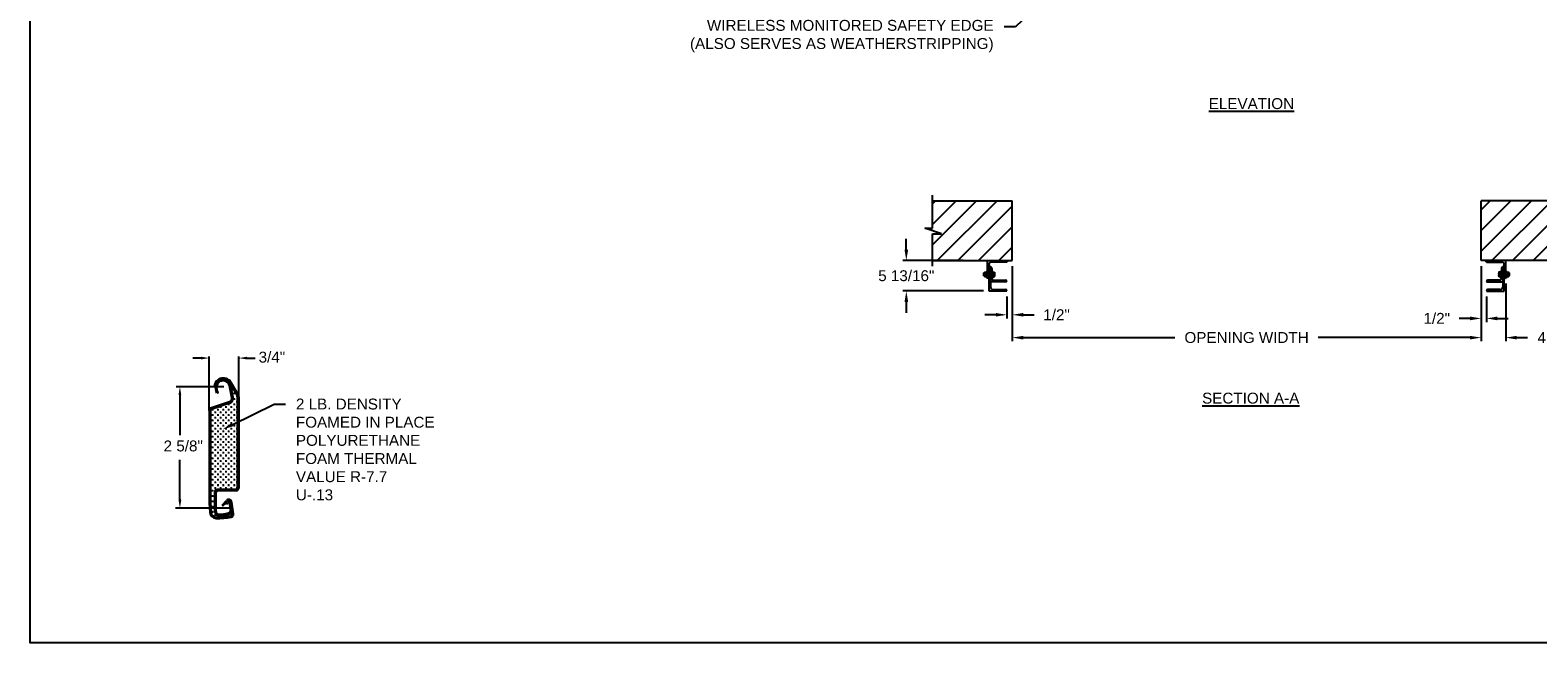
# Model space of a CAD drawing. Header units: inches. Extents: x 170 to 312, y 215 to 248.
# Tile 163 of 256: x 244 to 257, y 215 to 220. Entities that reach past the tile are written whole.
import ezdxf
from ezdxf import colors
from ezdxf.entities.mleader import LeaderData, LeaderLine
from ezdxf.math import Vec2, Vec3

# ---------------------------------------------------------------- set-up
doc = ezdxf.new("R2010")
doc.units = ezdxf.units.IN
doc.header["$LTSCALE"] = 0.25
doc.header["$MEASUREMENT"] = 0
for name, color, linetype in [('ANNOTATIONS', 1, 'Continuous'), ('DETAILS', 4, 'Continuous'), ('MOTOR LH', 7, 'Continuous')]:
    doc.layers.add(name, color=color, linetype=linetype)
doc.styles.add('ARIAL', font='arial.ttf', dxfattribs={"height": 0.09375})
doc.dimstyles.new('STANDARD$0', dxfattribs={"dimtxt": 0.09375, "dimasz": 0.09375, "dimexe": 0.03125, "dimexo": 0.046875, "dimgap": 0.09, "dimtad": 0, "dimtih": 1, "dimtoh": 1, "dimdec": 4, "dimzin": 0, "dimdsep": 46, "dimtxsty": 'ARIAL', "dimcen": 0.09, "dimadec": 0, "dimazin": 0, "dimtfac": 1, "dimtdec": 4, "dimtofl": 0, "dimtmove": 0, "dimatfit": 1, "dimfxl": 1, "dimtolj": 1, "dimtzin": 0, "dimarcsym": 0})
pattern_1 = [(45, (72.85403, -32.78357), (-0.08838835, 0.08838835), [])]

# ---------------------------------------------------------------- blocks, each defined once
blk = doc.blocks.new('*D140')
at = {"layer": 'ANNOTATIONS', "color": 0, "lineweight": -2, "transparency": 16777216}
for p, q in [((251.117, 218.141), (251.117, 218.235)), ((251.607, 218.047), (251.086, 218.047)), ((251.782, 217.786), (251.086, 217.786)), ((251.117, 217.692), (251.117, 217.598))]:
    blk.add_line(p, q, dxfattribs=at)
at = {"layer": 'ANNOTATIONS', "color": 0, "transparency": 16777216}
for points in [[(251.102, 218.141), (251.133, 218.141), (251.117, 218.047)], [(251.102, 217.692), (251.133, 217.692), (251.117, 217.786)]]:
    blk.add_solid(points, dxfattribs=at)
at = {"layer": 'defpoints', "color": 0, "transparency": 16777216}
for p in [(251.654, 218.047), (251.117, 217.786), (251.829, 217.786)]:
    blk.add_point(p, dxfattribs=at)
at = {"layer": 'ANNOTATIONS', "color": 0, "transparency": 16777216, "insert": (251.117, 217.917), "char_height": 0.09375, "attachment_point": 5, "style": 'ARIAL'}
blk.add_mtext('\\A1;5 13/16"', dxfattribs=at)
blk = doc.blocks.new('*D141')
at = {"layer": 'ANNOTATIONS', "color": 0, "lineweight": -2, "transparency": 16777216}
for p, q in [((256.062, 218.001), (256.062, 217.519)), ((256.109, 217.739), (256.109, 217.519)), ((255.968, 217.55), (255.875, 217.55)), ((256.203, 217.55), (256.297, 217.55))]:
    blk.add_line(p, q, dxfattribs=at)
at = {"layer": 'ANNOTATIONS', "color": 0, "transparency": 16777216}
for points in [[(255.968, 217.566), (255.968, 217.534), (256.062, 217.55)], [(256.203, 217.566), (256.203, 217.534), (256.109, 217.55)]]:
    blk.add_solid(points, dxfattribs=at)
at = {"layer": 'defpoints', "color": 0, "transparency": 16777216}
for p in [(256.062, 218.047), (256.109, 217.786), (256.109, 217.55)]:
    blk.add_point(p, dxfattribs=at)
at = {"layer": 'ANNOTATIONS', "color": 0, "transparency": 16777216, "insert": (255.681, 217.55), "char_height": 0.0938, "attachment_point": 5, "style": 'ARIAL'}
blk.add_mtext('\\A1;1/2"', dxfattribs=at)
blk = doc.blocks.new('*D142')
at = {"layer": 'ANNOTATIONS', "color": 0, "lineweight": -2, "transparency": 16777216}
for p, q in [((252.029, 218.001), (252.029, 217.55)), ((251.982, 217.739), (251.982, 217.55)), ((251.888, 217.581), (251.794, 217.581)), ((252.123, 217.581), (252.216, 217.581))]:
    blk.add_line(p, q, dxfattribs=at)
at = {"layer": 'ANNOTATIONS', "color": 0, "transparency": 16777216}
for points in [[(251.888, 217.597), (251.888, 217.566), (251.982, 217.581)], [(252.123, 217.597), (252.123, 217.566), (252.029, 217.581)]]:
    blk.add_solid(points, dxfattribs=at)
at = {"layer": 'defpoints', "color": 0, "transparency": 16777216}
for p in [(252.029, 218.047), (251.982, 217.786), (251.982, 217.581)]:
    blk.add_point(p, dxfattribs=at)
at = {"layer": 'ANNOTATIONS', "color": 0, "transparency": 16777216, "insert": (252.41, 217.581), "char_height": 0.0938, "attachment_point": 5, "style": 'ARIAL'}
blk.add_mtext('\\A1;1/2"', dxfattribs=at)
blk = doc.blocks.new('*D145')
at = {"layer": 'ANNOTATIONS', "color": 0, "lineweight": -2, "transparency": 16777216}
for p, q in [((256.062, 218.001), (256.062, 217.353)), ((256.275, 217.851), (256.275, 217.353)), ((255.968, 217.385), (255.875, 217.385)), ((256.368, 217.385), (256.462, 217.385))]:
    blk.add_line(p, q, dxfattribs=at)
at = {"layer": 'ANNOTATIONS', "color": 0, "transparency": 16777216}
for points in [[(255.968, 217.4), (255.968, 217.369), (256.062, 217.385)], [(256.368, 217.4), (256.368, 217.369), (256.275, 217.385)]]:
    blk.add_solid(points, dxfattribs=at)
at = {"layer": 'defpoints', "color": 0, "transparency": 16777216}
for p in [(256.062, 218.047), (256.275, 217.897), (256.275, 217.385)]:
    blk.add_point(p, dxfattribs=at)
at = {"layer": 'ANNOTATIONS', "color": 0, "transparency": 16777216, "insert": (256.717, 217.385), "char_height": 0.0938, "attachment_point": 5, "style": 'ARIAL'}
blk.add_mtext('\\A1;4 1/2"', dxfattribs=at)
blk = doc.blocks.new('*D121')
at = {"layer": 'ANNOTATIONS', "color": 0, "lineweight": -2, "transparency": 16777216}
for p, q in [((252.029, 218.001), (252.029, 217.353)), ((256.062, 218.001), (256.062, 217.353)), ((252.123, 217.385), (253.429, 217.385)), ((255.968, 217.385), (254.662, 217.385))]:
    blk.add_line(p, q, dxfattribs=at)
at = {"layer": 'ANNOTATIONS', "color": 0, "transparency": 16777216}
for points in [[(252.123, 217.4), (252.123, 217.369), (252.029, 217.385)], [(255.968, 217.4), (255.968, 217.369), (256.062, 217.385)]]:
    blk.add_solid(points, dxfattribs=at)
at = {"layer": 'defpoints', "color": 0, "transparency": 16777216}
for p in [(252.029, 218.047), (256.062, 218.047), (256.062, 217.385)]:
    blk.add_point(p, dxfattribs=at)
at = {"layer": 'ANNOTATIONS', "color": 0, "transparency": 16777216, "insert": (254.045, 217.385), "char_height": 0.09375, "attachment_point": 5, "style": 'ARIAL'}
blk.add_mtext('\\A1;OPENING WIDTH', dxfattribs=at)

msp = doc.modelspace()

# ---------------------------------------------------------------- hatches: boundary and pattern name
at = {"layer": 'MOTOR LH'}
h = msp.add_hatch(dxfattribs=at)
h.set_pattern_fill('ANSI31', color=256, style=0)
h.set_pattern_definition(pattern_1)
h.paths.add_polyline_path([(252.02882, 218.56305), (251.34132, 218.56305), (251.34132, 218.32585), (251.27721, 218.32585), (251.41928, 218.27894), (251.34132, 218.27894), (251.34132, 218.04742), (252.02882, 218.04742), (252.02882, 218.20993)])
h = msp.add_hatch(dxfattribs=at)
h.set_pattern_fill('ANSI31', color=256, style=0)
h.set_pattern_definition(pattern_1)
h.paths.add_polyline_path([(256.81375, 218.32585), (256.74965, 218.32585), (256.74965, 218.56305), (256.06215, 218.56305), (256.06215, 218.04742), (256.08032, 218.04742), (256.74965, 218.04742), (256.74965, 218.27894), (256.67168, 218.27894)])

# ---------------------------------------------------------------- linework, layer by layer
at = {"layer": 'ANNOTATIONS'}
for p, q in [((245.04961, 217.20876), (244.97929, 217.20876)), ((245.11993, 216.76536), (245.11993, 217.22142)), ((245.37439, 216.87584), (245.37439, 217.22142)), ((245.44471, 217.20876), (245.51503, 217.20876)), ((245.24504, 216.96217), (244.83493, 216.96217)), ((244.86715, 216.89185), (244.86715, 216.54539)), ((244.86715, 215.98797), (244.86715, 216.33443)), ((245.29143, 215.91765), (244.82926, 215.91765))]:
    msp.add_line(p, q, dxfattribs=at)
for p in [(245.37439, 217.20876), (244.86715, 215.99215)]:
    msp.add_point(p, dxfattribs=at)
for points in [[(245.04961, 217.19704), (245.04961, 217.22048), (245.11993, 217.20876)], [(245.44471, 217.19704), (245.44471, 217.22048), (245.37439, 217.20876)], [(244.87887, 216.89185), (244.85543, 216.89185), (244.86715, 216.96217)], [(244.87887, 215.98797), (244.85543, 215.98797), (244.86715, 215.91765)]]:
    msp.add_solid(points, dxfattribs=at)
at = {"layer": 'defpoints'}
msp.add_lwpolyline([(263.04861, 214.75854), (243.57874, 214.75854), (243.57874, 227.49365), (263.04861, 227.49365)], close=True, dxfattribs=at)
at = {"layer": 'DETAILS'}
for p, q in [((245.17234, 216.96509), (245.16137, 216.96703)), ((245.18529, 216.90565), (245.17514, 216.93713)), ((245.19588, 216.90909), (245.18529, 216.90565)), ((245.19588, 216.90909), (245.18575, 216.94055)), ((245.31381, 216.86769), (245.29335, 216.96869)), ((245.3592, 216.88889), (245.30163, 216.9886)), ((245.32468, 216.87014), (245.30427, 216.9709)), ((245.3095, 216.97497), (245.3095, 216.96677)), ((245.36768, 216.89647), (245.31128, 216.99417)), ((245.32624, 216.93696), (245.31464, 216.93696)), ((245.32044, 216.94276), (245.32044, 216.93116)), ((245.33851, 216.90295), (245.32691, 216.90295)), ((245.33271, 216.90875), (245.33271, 216.89715)), ((245.29322, 216.83151), (245.13185, 216.77751)), ((245.29676, 216.82094), (245.13538, 216.76695)), ((245.14704, 216.7695), (245.14704, 216.75789)), ((245.19346, 216.7695), (245.19346, 216.75789)), ((245.22247, 216.7869), (245.21086, 216.7869)), ((245.21667, 216.79271), (245.21667, 216.7811)), ((245.23987, 216.7695), (245.23987, 216.75789)), ((245.26889, 216.7869), (245.25728, 216.7869)), ((245.26308, 216.79271), (245.26308, 216.7811)), ((245.29209, 216.81011), (245.28049, 216.81011)), ((245.28629, 216.81591), (245.28629, 216.80431)), ((245.28629, 216.7695), (245.28629, 216.75789)), ((245.3153, 216.7869), (245.3037, 216.7869)), ((245.3095, 216.82782), (245.3095, 216.82752)), ((245.3095, 216.79271), (245.3095, 216.7811)), ((245.3153, 216.83332), (245.31528, 216.83332)), ((245.33851, 216.85653), (245.32691, 216.85653)), ((245.33851, 216.81011), (245.32691, 216.81011)), ((245.33271, 216.86233), (245.33271, 216.85073)), ((245.33271, 216.81591), (245.33271, 216.80431)), ((245.33271, 216.7695), (245.33271, 216.75789)), ((245.36172, 216.87974), (245.35012, 216.87974)), ((245.36172, 216.83332), (245.35012, 216.83332)), ((245.36172, 216.7869), (245.35012, 216.7869)), ((245.35592, 216.88554), (245.35592, 216.87394)), ((245.35592, 216.83912), (245.35592, 216.82752)), ((245.35592, 216.79271), (245.35592, 216.7811)), ((245.37439, 216.87144), (245.37439, 216.09066)), ((245.11993, 216.76096), (245.11993, 215.96467)), ((245.13107, 216.76096), (245.13107, 215.96467)), ((245.15284, 216.76369), (245.14124, 216.76369)), ((245.15284, 216.71728), (245.14124, 216.71728)), ((245.15284, 216.67086), (245.14124, 216.67086)), ((245.14704, 216.72308), (245.14704, 216.71148)), ((245.14704, 216.67666), (245.14704, 216.66506)), ((245.17605, 216.74049), (245.16445, 216.74049)), ((245.17605, 216.69407), (245.16445, 216.69407)), ((245.17605, 216.64765), (245.16445, 216.64765)), ((245.17025, 216.74629), (245.17025, 216.73468)), ((245.17025, 216.69987), (245.17025, 216.68827)), ((245.17025, 216.65345), (245.17025, 216.64185)), ((245.19926, 216.76369), (245.18765, 216.76369)), ((245.19926, 216.71728), (245.18765, 216.71728)), ((245.19926, 216.67086), (245.18765, 216.67086)), ((245.19346, 216.72308), (245.19346, 216.71148)), ((245.19346, 216.67666), (245.19346, 216.66506)), ((245.22247, 216.74049), (245.21086, 216.74049)), ((245.22247, 216.69407), (245.21086, 216.69407)), ((245.22247, 216.64765), (245.21086, 216.64765)), ((245.21667, 216.74629), (245.21667, 216.73468)), ((245.21667, 216.69987), (245.21667, 216.68827)), ((245.21667, 216.65345), (245.21667, 216.64185)), ((245.24568, 216.76369), (245.23407, 216.76369)), ((245.24568, 216.71728), (245.23407, 216.71728)), ((245.24568, 216.67086), (245.23407, 216.67086)), ((245.23987, 216.72308), (245.23987, 216.71148)), ((245.23987, 216.67666), (245.23987, 216.66506)), ((245.26889, 216.74049), (245.25728, 216.74049)), ((245.26889, 216.69407), (245.25728, 216.69407)), ((245.26889, 216.64765), (245.25728, 216.64765)), ((245.26308, 216.74629), (245.26308, 216.73468)), ((245.26308, 216.69987), (245.26308, 216.68827)), ((245.26308, 216.65345), (245.26308, 216.64185)), ((245.29209, 216.76369), (245.28049, 216.76369)), ((245.29209, 216.71728), (245.28049, 216.71728)), ((245.29209, 216.67086), (245.28049, 216.67086)), ((245.28629, 216.72308), (245.28629, 216.71148)), ((245.28629, 216.67666), (245.28629, 216.66506)), ((245.3153, 216.74049), (245.3037, 216.74049)), ((245.3153, 216.69407), (245.3037, 216.69407)), ((245.3153, 216.64765), (245.3037, 216.64765)), ((245.3095, 216.74629), (245.3095, 216.73468)), ((245.3095, 216.69987), (245.3095, 216.68827)), ((245.3095, 216.65345), (245.3095, 216.64185)), ((245.33851, 216.76369), (245.32691, 216.76369)), ((245.33851, 216.71728), (245.32691, 216.71728)), ((245.33851, 216.67086), (245.32691, 216.67086)), ((245.33271, 216.72308), (245.33271, 216.71148)), ((245.33271, 216.67666), (245.33271, 216.66506)), ((245.36172, 216.74049), (245.35012, 216.74049)), ((245.36172, 216.69407), (245.35012, 216.69407)), ((245.36172, 216.64765), (245.35012, 216.64765)), ((245.35592, 216.74629), (245.35592, 216.73468)), ((245.35592, 216.69987), (245.35592, 216.68827)), ((245.35592, 216.65345), (245.35592, 216.64185)), ((245.15284, 216.62444), (245.14124, 216.62444)), ((245.15284, 216.57802), (245.14124, 216.57802)), ((245.15284, 216.53161), (245.14124, 216.53161)), ((245.14704, 216.63024), (245.14704, 216.61864)), ((245.14704, 216.58383), (245.14704, 216.57222)), ((245.14704, 216.53741), (245.14704, 216.52581)), ((245.17605, 216.60123), (245.16445, 216.60123)), ((245.17605, 216.55482), (245.16445, 216.55482)), ((245.17605, 216.5084), (245.16445, 216.5084)), ((245.17025, 216.60704), (245.17025, 216.59543)), ((245.17025, 216.56062), (245.17025, 216.54901)), ((245.17025, 216.5142), (245.17025, 216.5026)), ((245.19926, 216.62444), (245.18765, 216.62444)), ((245.19926, 216.57802), (245.18765, 216.57802)), ((245.19926, 216.53161), (245.18765, 216.53161)), ((245.19346, 216.63024), (245.19346, 216.61864)), ((245.19346, 216.58383), (245.19346, 216.57222)), ((245.19346, 216.53741), (245.19346, 216.52581)), ((245.22247, 216.60123), (245.21086, 216.60123)), ((245.22247, 216.55482), (245.21086, 216.55482)), ((245.22247, 216.5084), (245.21086, 216.5084)), ((245.21667, 216.60704), (245.21667, 216.59543)), ((245.21667, 216.56062), (245.21667, 216.54901)), ((245.21667, 216.5142), (245.21667, 216.5026)), ((245.24568, 216.62444), (245.23407, 216.62444)), ((245.24568, 216.57802), (245.23407, 216.57802)), ((245.24568, 216.53161), (245.23407, 216.53161)), ((245.23987, 216.63024), (245.23987, 216.61864)), ((245.23987, 216.58383), (245.23987, 216.57222)), ((245.23987, 216.53741), (245.23987, 216.52581)), ((245.26889, 216.60123), (245.25728, 216.60123)), ((245.26889, 216.55482), (245.25728, 216.55482)), ((245.26889, 216.5084), (245.25728, 216.5084)), ((245.26308, 216.60704), (245.26308, 216.59543)), ((245.26308, 216.56062), (245.26308, 216.54901)), ((245.26308, 216.5142), (245.26308, 216.5026)), ((245.29209, 216.62444), (245.28049, 216.62444)), ((245.29209, 216.57802), (245.28049, 216.57802)), ((245.29209, 216.53161), (245.28049, 216.53161)), ((245.28629, 216.63024), (245.28629, 216.61864)), ((245.28629, 216.58383), (245.28629, 216.57222)), ((245.28629, 216.53741), (245.28629, 216.52581)), ((245.3153, 216.60123), (245.3037, 216.60123)), ((245.3153, 216.55482), (245.3037, 216.55482)), ((245.3153, 216.5084), (245.3037, 216.5084)), ((245.3095, 216.60704), (245.3095, 216.59543)), ((245.3095, 216.56062), (245.3095, 216.54901)), ((245.3095, 216.5142), (245.3095, 216.5026)), ((245.33851, 216.62444), (245.32691, 216.62444)), ((245.33851, 216.57802), (245.32691, 216.57802)), ((245.33851, 216.53161), (245.32691, 216.53161)), ((245.33271, 216.63024), (245.33271, 216.61864)), ((245.33271, 216.58383), (245.33271, 216.57222)), ((245.33271, 216.53741), (245.33271, 216.52581)), ((245.36172, 216.60123), (245.35012, 216.60123)), ((245.36172, 216.55482), (245.35012, 216.55482)), ((245.36172, 216.5084), (245.35012, 216.5084)), ((245.35592, 216.60704), (245.35592, 216.59543)), ((245.35592, 216.56062), (245.35592, 216.54901)), ((245.35592, 216.5142), (245.35592, 216.5026)), ((245.15284, 216.48519), (245.14124, 216.48519)), ((245.15284, 216.43877), (245.14124, 216.43877)), ((245.15284, 216.39235), (245.14124, 216.39235)), ((245.14704, 216.49099), (245.14704, 216.47939)), ((245.14704, 216.44457), (245.14704, 216.43297)), ((245.14704, 216.39816), (245.14704, 216.38655)), ((245.17605, 216.46198), (245.16445, 216.46198)), ((245.17605, 216.41556), (245.16445, 216.41556)), ((245.17025, 216.46778), (245.17025, 216.45618)), ((245.17025, 216.42137), (245.17025, 216.40976)), ((245.19926, 216.48519), (245.18765, 216.48519)), ((245.19926, 216.43877), (245.18765, 216.43877)), ((245.19926, 216.39235), (245.18765, 216.39235)), ((245.19346, 216.49099), (245.19346, 216.47939)), ((245.19346, 216.44457), (245.19346, 216.43297)), ((245.19346, 216.39816), (245.19346, 216.38655)), ((245.22247, 216.46198), (245.21086, 216.46198)), ((245.22247, 216.41556), (245.21086, 216.41556)), ((245.21667, 216.46778), (245.21667, 216.45618)), ((245.21667, 216.42137), (245.21667, 216.40976)), ((245.24568, 216.48519), (245.23407, 216.48519)), ((245.24568, 216.43877), (245.23407, 216.43877)), ((245.24568, 216.39235), (245.23407, 216.39235)), ((245.23987, 216.49099), (245.23987, 216.47939)), ((245.23987, 216.44457), (245.23987, 216.43297)), ((245.23987, 216.39816), (245.23987, 216.38655)), ((245.26889, 216.46198), (245.25728, 216.46198)), ((245.26889, 216.41556), (245.25728, 216.41556)), ((245.26308, 216.46778), (245.26308, 216.45618)), ((245.26308, 216.42137), (245.26308, 216.40976)), ((245.29209, 216.48519), (245.28049, 216.48519)), ((245.29209, 216.43877), (245.28049, 216.43877)), ((245.29209, 216.39235), (245.28049, 216.39235)), ((245.28629, 216.49099), (245.28629, 216.47939)), ((245.28629, 216.44457), (245.28629, 216.43297)), ((245.28629, 216.39816), (245.28629, 216.38655)), ((245.3153, 216.46198), (245.3037, 216.46198)), ((245.3153, 216.41556), (245.3037, 216.41556)), ((245.3095, 216.46778), (245.3095, 216.45618)), ((245.3095, 216.42137), (245.3095, 216.40976)), ((245.33851, 216.48519), (245.32691, 216.48519)), ((245.33851, 216.43877), (245.32691, 216.43877)), ((245.33851, 216.39235), (245.32691, 216.39235)), ((245.33271, 216.49099), (245.33271, 216.47939)), ((245.33271, 216.44457), (245.33271, 216.43297)), ((245.33271, 216.39816), (245.33271, 216.38655)), ((245.36172, 216.46198), (245.35012, 216.46198)), ((245.36172, 216.41556), (245.35012, 216.41556)), ((245.35592, 216.46778), (245.35592, 216.45618)), ((245.35592, 216.42137), (245.35592, 216.40976)), ((245.15284, 216.34594), (245.14124, 216.34594)), ((245.15284, 216.29952), (245.14124, 216.29952)), ((245.15284, 216.2531), (245.14124, 216.2531)), ((245.14704, 216.35174), (245.14704, 216.34014)), ((245.14704, 216.30532), (245.14704, 216.29372)), ((245.14704, 216.2589), (245.14704, 216.2473)), ((245.17605, 216.36915), (245.16445, 216.36915)), ((245.17605, 216.32273), (245.16445, 216.32273)), ((245.17605, 216.27631), (245.16445, 216.27631)), ((245.17025, 216.37495), (245.17025, 216.36334)), ((245.17025, 216.32853), (245.17025, 216.31693)), ((245.17025, 216.28211), (245.17025, 216.27051)), ((245.19926, 216.34594), (245.18765, 216.34594)), ((245.19926, 216.29952), (245.18765, 216.29952)), ((245.19926, 216.2531), (245.18765, 216.2531)), ((245.19346, 216.35174), (245.19346, 216.34014)), ((245.19346, 216.30532), (245.19346, 216.29372)), ((245.19346, 216.2589), (245.19346, 216.2473)), ((245.22247, 216.36915), (245.21086, 216.36915)), ((245.22247, 216.32273), (245.21086, 216.32273)), ((245.22247, 216.27631), (245.21086, 216.27631)), ((245.21667, 216.37495), (245.21667, 216.36334)), ((245.21667, 216.32853), (245.21667, 216.31693)), ((245.21667, 216.28211), (245.21667, 216.27051)), ((245.24568, 216.34594), (245.23407, 216.34594)), ((245.24568, 216.29952), (245.23407, 216.29952)), ((245.24568, 216.2531), (245.23407, 216.2531)), ((245.23987, 216.35174), (245.23987, 216.34014)), ((245.23987, 216.30532), (245.23987, 216.29372)), ((245.23987, 216.2589), (245.23987, 216.2473)), ((245.26889, 216.36915), (245.25728, 216.36915)), ((245.26889, 216.32273), (245.25728, 216.32273)), ((245.26889, 216.27631), (245.25728, 216.27631)), ((245.26308, 216.37495), (245.26308, 216.36334)), ((245.26308, 216.32853), (245.26308, 216.31693)), ((245.26308, 216.28211), (245.26308, 216.27051)), ((245.29209, 216.34594), (245.28049, 216.34594)), ((245.29209, 216.29952), (245.28049, 216.29952)), ((245.29209, 216.2531), (245.28049, 216.2531)), ((245.28629, 216.35174), (245.28629, 216.34014)), ((245.28629, 216.30532), (245.28629, 216.29372)), ((245.28629, 216.2589), (245.28629, 216.2473)), ((245.3153, 216.36915), (245.3037, 216.36915)), ((245.3153, 216.32273), (245.3037, 216.32273)), ((245.3153, 216.27631), (245.3037, 216.27631)), ((245.3095, 216.37495), (245.3095, 216.36334)), ((245.3095, 216.32853), (245.3095, 216.31693)), ((245.3095, 216.28211), (245.3095, 216.27051)), ((245.33851, 216.34594), (245.32691, 216.34594)), ((245.33851, 216.29952), (245.32691, 216.29952)), ((245.33851, 216.2531), (245.32691, 216.2531)), ((245.33271, 216.35174), (245.33271, 216.34014)), ((245.33271, 216.30532), (245.33271, 216.29372)), ((245.33271, 216.2589), (245.33271, 216.2473)), ((245.36172, 216.36915), (245.35012, 216.36915)), ((245.36172, 216.32273), (245.35012, 216.32273)), ((245.36172, 216.27631), (245.35012, 216.27631)), ((245.35592, 216.37495), (245.35592, 216.36334)), ((245.35592, 216.32853), (245.35592, 216.31693)), ((245.35592, 216.28211), (245.35592, 216.27051)), ((245.15284, 216.20668), (245.14124, 216.20668)), ((245.15284, 216.16027), (245.14124, 216.16027)), ((245.14704, 216.21249), (245.14704, 216.20088)), ((245.14704, 216.16607), (245.14704, 216.15447)), ((245.14704, 216.11965), (245.14704, 216.10805)), ((245.17605, 216.22989), (245.16445, 216.22989)), ((245.17605, 216.18348), (245.16445, 216.18348)), ((245.17605, 216.13706), (245.16445, 216.13706)), ((245.17025, 216.2357), (245.17025, 216.22409)), ((245.17025, 216.18928), (245.17025, 216.17767)), ((245.17025, 216.14286), (245.17025, 216.13126)), ((245.19926, 216.20668), (245.18765, 216.20668)), ((245.19926, 216.16027), (245.18765, 216.16027)), ((245.19346, 216.21249), (245.19346, 216.20088)), ((245.19346, 216.16607), (245.19346, 216.15447)), ((245.19346, 216.11965), (245.19346, 216.10805)), ((245.22247, 216.22989), (245.21086, 216.22989)), ((245.22247, 216.18348), (245.21086, 216.18348)), ((245.22247, 216.13706), (245.21086, 216.13706)), ((245.21667, 216.2357), (245.21667, 216.22409)), ((245.21667, 216.18928), (245.21667, 216.17767)), ((245.21667, 216.14286), (245.21667, 216.13126)), ((245.24568, 216.20668), (245.23407, 216.20668)), ((245.24568, 216.16027), (245.23407, 216.16027)), ((245.23987, 216.21249), (245.23987, 216.20088)), ((245.23987, 216.16607), (245.23987, 216.15447)), ((245.23987, 216.11965), (245.23987, 216.10805)), ((245.26889, 216.22989), (245.25728, 216.22989)), ((245.26889, 216.18348), (245.25728, 216.18348)), ((245.26889, 216.13706), (245.25728, 216.13706)), ((245.26308, 216.2357), (245.26308, 216.22409)), ((245.26308, 216.18928), (245.26308, 216.17767)), ((245.26308, 216.14286), (245.26308, 216.13126)), ((245.29209, 216.20668), (245.28049, 216.20668)), ((245.29209, 216.16027), (245.28049, 216.16027)), ((245.28629, 216.21249), (245.28629, 216.20088)), ((245.28629, 216.16607), (245.28629, 216.15447)), ((245.28629, 216.11965), (245.28629, 216.10805)), ((245.3153, 216.22989), (245.3037, 216.22989)), ((245.3153, 216.18348), (245.3037, 216.18348)), ((245.3153, 216.13706), (245.3037, 216.13706)), ((245.3095, 216.2357), (245.3095, 216.22409)), ((245.3095, 216.18928), (245.3095, 216.17767)), ((245.3095, 216.14286), (245.3095, 216.13126)), ((245.33851, 216.20668), (245.32691, 216.20668)), ((245.33851, 216.16027), (245.32691, 216.16027)), ((245.33271, 216.21249), (245.33271, 216.20088)), ((245.33271, 216.16607), (245.33271, 216.15447)), ((245.33271, 216.11965), (245.33271, 216.10805)), ((245.36172, 216.22989), (245.35012, 216.22989)), ((245.36172, 216.18348), (245.35012, 216.18348)), ((245.36172, 216.13706), (245.35012, 216.13706)), ((245.35592, 216.2357), (245.35592, 216.22409)), ((245.35592, 216.18928), (245.35592, 216.17767)), ((245.35592, 216.14286), (245.35592, 216.13126)), ((245.15284, 216.11385), (245.14124, 216.11385)), ((245.15284, 216.06743), (245.14124, 216.06743)), ((245.15284, 216.02101), (245.14124, 216.02101)), ((245.14704, 216.07323), (245.14704, 216.06163)), ((245.14704, 216.02682), (245.14704, 216.01521)), ((245.17605, 216.09064), (245.16445, 216.09064)), ((245.16671, 216.04422), (245.16445, 216.04422)), ((245.16671, 215.99781), (245.16445, 215.99781)), ((245.16671, 215.88828), (245.16671, 216.05493)), ((245.17025, 216.09644), (245.17025, 216.08484)), ((245.17777, 215.88828), (245.17777, 216.05493)), ((245.19926, 216.11385), (245.18765, 216.11385)), ((245.351, 216.06726), (245.1901, 216.06726)), ((245.22247, 216.09064), (245.21086, 216.09064)), ((245.21667, 216.09644), (245.21667, 216.08484)), ((245.24568, 216.11385), (245.23407, 216.11385)), ((245.26889, 216.09064), (245.25728, 216.09064)), ((245.26308, 216.09644), (245.26308, 216.08484)), ((245.29209, 216.11385), (245.28049, 216.11385)), ((245.3153, 216.09064), (245.3037, 216.09064)), ((245.3095, 216.09644), (245.3095, 216.08484)), ((245.33851, 216.11385), (245.32691, 216.11385)), ((245.36172, 216.09064), (245.35012, 216.09064)), ((245.35592, 216.09644), (245.35592, 216.08484)), ((245.11993, 215.96467), (245.12581, 215.88062)), ((245.13107, 215.96467), (245.13675, 215.88146)), ((245.15284, 215.9746), (245.14124, 215.9746)), ((245.15284, 215.92818), (245.14124, 215.92818)), ((245.15284, 215.88176), (245.14124, 215.88176)), ((245.14704, 215.9804), (245.14704, 215.9688)), ((245.14704, 215.93398), (245.14704, 215.92238)), ((245.14704, 215.88756), (245.14704, 215.87596)), ((245.16671, 215.95139), (245.16445, 215.95139)), ((245.16671, 215.90497), (245.16445, 215.90497)), ((245.17605, 215.85855), (245.16445, 215.85855)), ((245.17025, 215.86436), (245.17025, 215.85275)), ((245.22948, 215.94425), (245.26718, 215.98367)), ((245.22948, 215.94425), (245.23749, 215.93651)), ((245.23749, 215.93651), (245.27523, 215.97597)), ((245.26681, 215.95117), (245.25859, 215.95857)), ((245.26681, 215.95117), (245.27991, 215.96557)), ((245.28535, 215.86073), (245.27374, 215.86073)), ((245.27954, 215.86395), (245.27954, 215.85493)), ((245.29183, 215.96361), (245.30155, 215.90318)), ((245.31708, 215.86577), (245.30322, 215.96689)), ((245.3153, 215.85855), (245.3037, 215.85855)), ((245.3095, 215.86436), (245.3095, 215.85275)), ((245.32811, 215.86728), (245.31426, 215.9684)), ((245.20603, 215.84766), (245.19442, 215.84766)), ((245.20022, 215.85346), (245.20022, 215.84185)), ((245.25344, 215.85038), (245.24184, 215.85038)), ((245.24764, 215.85564), (245.24764, 215.84403))]:
    msp.add_line(p, q, dxfattribs=at)
msp.add_lwpolyline([(245.35099, 216.07833, 0.41421356), (245.36332, 216.09066), (245.36332, 216.87144, 0.14681754), (245.35688, 216.89291)], format="xyb", dxfattribs=at)
msp.add_lwpolyline([(245.3511, 216.07833), (245.1901, 216.07833)], dxfattribs=at)
for centre, radius, start, end in [((245.24064, 216.95673), 0.07994, 27.923895, 172.600748), ((245.23876, 216.95764), 0.06684, 11.446797, 197.861693), ((245.23876, 216.95764), 0.0557, 11.448149, 197.861636), ((245.24517, 216.95837), 0.06405, 28.159066, 73.464339), ((245.32433, 216.87144), 0.05006, 0, 30), ((245.13739, 216.76096), 0.01745, 108.5, 180), ((245.13739, 216.76096), 0.00631, 108.5, 180), ((245.28332, 216.86109), 0.03119, 288.5, 12.213386), ((245.28332, 216.86109), 0.04233, 288.5, 12.346924), ((245.1901, 216.05493), 0.02339, 90, 180), ((245.1901, 216.05493), 0.01233, 90, 180), ((245.28704, 215.96467), 0.02748, 7.800797, 136.276056), ((245.351, 216.09066), 0.02339, 270, 0), ((245.18083, 215.88446), 0.05516, 183.998051, 268.538483), ((245.18083, 215.88446), 0.04419, 183.899589, 263.295862), ((245.20161, 215.88828), 0.03491, 180, 270), ((245.20161, 215.88828), 0.02384, 180, 274.875706), ((245.18565, 216.26333), 0.39921, 272.292314, 284.256135), ((245.18565, 216.26339), 0.41033, 272.230173, 284.658191), ((245.28704, 215.96467), 0.01634, 7.800797, 136.27592), ((245.28554, 215.96254), 0.00639, 8.647463, 151.69591), ((245.27811, 215.89942), 0.02374, 284.256135, 9.13037), ((245.27811, 215.89942), 0.03491, 289.01232, 355.006351), ((245.30449, 215.86404), 0.01271, 281.452665, 7.807511), ((245.30449, 215.86404), 0.02385, 281.452665, 7.812043), ((245.1942, 216.40842), 0.56815, 268.131289, 281.452665), ((245.1942, 216.40842), 0.57929, 268.538483, 281.452665)]:
    msp.add_arc(centre, radius, start, end, dxfattribs=at)
for p in [(245.24064, 217.03668), (245.37439, 216.87144), (245.11993, 216.76096), (245.28704, 215.99215)]:
    msp.add_point(p, dxfattribs=at)
at = {"layer": 'MOTOR LH'}
for p, q in [((251.34132, 218.32585), (251.34132, 218.60992)), ((251.34132, 218.56305), (252.02882, 218.56305)), ((252.02882, 218.04742), (252.02882, 218.56305)), ((256.06215, 218.04742), (256.06215, 218.56305)), ((256.74965, 218.56305), (256.06215, 218.56305)), ((251.41928, 218.27894), (251.27721, 218.32585)), ((251.27721, 218.32585), (251.34132, 218.32585)), ((251.34132, 218.00055), (251.34132, 218.27894)), ((251.34132, 218.27894), (251.41928, 218.27894)), ((251.34132, 218.04742), (252.02882, 218.04742)), ((251.78382, 217.93969), (251.7853, 217.94117)), ((251.78382, 217.91766), (251.78382, 217.93969)), ((251.7853, 217.94117), (251.78892, 217.94117)), ((251.7853, 217.91617), (251.7853, 217.94117)), ((251.78892, 217.94742), (251.81132, 217.94742)), ((251.78892, 217.90992), (251.78892, 217.94742)), ((251.81132, 217.95992), (251.81632, 217.95992)), ((251.81132, 217.95992), (251.81132, 217.89742)), ((251.81632, 217.89742), (251.81632, 218.04742)), ((251.82882, 217.78574), (251.82882, 218.01617)), ((251.82882, 218.00055), (251.82883, 218.00055)), ((251.84132, 217.99117), (251.84133, 217.99117)), ((251.84132, 217.99117), (251.84132, 217.82011)), ((251.97883, 218.03492), (251.84757, 218.03492)), ((251.85382, 217.97868), (251.85382, 217.8943)), ((251.85382, 217.95992), (251.85882, 217.95992)), ((251.85382, 217.94868), (251.87329, 217.94868)), ((251.85882, 217.94868), (251.85882, 217.95992)), ((251.86247, 217.94742), (251.86247, 217.91009)), ((251.87497, 217.94742), (251.87497, 217.91009)), ((256.74965, 218.04742), (256.06215, 218.04742)), ((256.11214, 218.03492), (256.2434, 218.03492)), ((256.216, 217.94742), (256.216, 217.91009)), ((256.23715, 217.94868), (256.21767, 217.94868)), ((256.2285, 217.94742), (256.2285, 217.91009)), ((256.23715, 217.95992), (256.23215, 217.95992)), ((256.23215, 217.94868), (256.23215, 217.95992)), ((256.23715, 217.97868), (256.23715, 217.8943)), ((256.24965, 217.99117), (256.24964, 217.99117)), ((256.24965, 217.99117), (256.24965, 217.82011)), ((256.26215, 218.00055), (256.26214, 218.00055)), ((256.26215, 217.78574), (256.26215, 218.01617)), ((256.27465, 217.89742), (256.27465, 218.04742)), ((256.27965, 217.95992), (256.27465, 217.95992)), ((256.27965, 217.95992), (256.27965, 217.89742)), ((256.27965, 217.94742), (256.30205, 217.94742)), ((256.30205, 217.90992), (256.30205, 217.94742)), ((256.30566, 217.94117), (256.30205, 217.94117)), ((256.30715, 217.93969), (256.30566, 217.94117)), ((256.30566, 217.91617), (256.30566, 217.94117)), ((256.30715, 217.91766), (256.30715, 217.93969)), ((251.7853, 217.91617), (251.78382, 217.91766)), ((251.78892, 217.91617), (251.7853, 217.91617)), ((251.78892, 217.90992), (251.81132, 217.90992)), ((251.80882, 217.92867), (251.79142, 217.92867)), ((251.81632, 217.89742), (251.81132, 217.89742)), ((251.82881, 217.89742), (251.82882, 217.89742)), ((251.98194, 217.86617), (251.84132, 217.86617)), ((251.85382, 217.93152), (251.86079, 217.93152)), ((251.85382, 217.91151), (251.86079, 217.91151)), ((251.85382, 217.90866), (251.87329, 217.90866)), ((251.85882, 217.89742), (251.85382, 217.89742)), ((251.85882, 217.89742), (251.85882, 217.90866)), ((251.86247, 217.93152), (251.87329, 217.93152)), ((251.86247, 217.91151), (251.87329, 217.91151)), ((251.86944, 217.87867), (251.96945, 217.87867)), ((251.98194, 217.86618), (251.98194, 217.86617)), ((256.10902, 217.86618), (256.10902, 217.86617)), ((256.10902, 217.86617), (256.24965, 217.86617)), ((256.22152, 217.87867), (256.12151, 217.87867)), ((256.2285, 217.93152), (256.21767, 217.93152)), ((256.2285, 217.91151), (256.21767, 217.91151)), ((256.23715, 217.90866), (256.21767, 217.90866)), ((256.23715, 217.93152), (256.23017, 217.93152)), ((256.23715, 217.91151), (256.23017, 217.91151)), ((256.23215, 217.89742), (256.23215, 217.90866)), ((256.23215, 217.89742), (256.23715, 217.89742)), ((256.26216, 217.89742), (256.26215, 217.89742)), ((256.27465, 217.89742), (256.27965, 217.89742)), ((256.27965, 217.90992), (256.30205, 217.90992)), ((256.28215, 217.92867), (256.29955, 217.92867)), ((256.30205, 217.91617), (256.30566, 217.91617)), ((256.30566, 217.91617), (256.30715, 217.91766)), ((251.98194, 217.78574), (251.82882, 217.78574)), ((251.86319, 217.79824), (251.96945, 217.79824)), ((251.98194, 217.78575), (251.98194, 217.78574)), ((256.10902, 217.78575), (256.10902, 217.78574)), ((256.10902, 217.78574), (256.26215, 217.78574)), ((256.22777, 217.79824), (256.12151, 217.79824))]:
    msp.add_line(p, q, dxfattribs=at)
at = {"layer": 'MOTOR LH', "flags": 128}
for points in [[(251.86079, 217.94868), (251.86201, 217.94799), (251.86247, 217.94726)], [(251.86079, 217.93152), (251.86201, 217.93572), (251.86247, 217.9401)], [(251.87329, 217.94868), (251.87451, 217.94799), (251.87497, 217.94726)], [(251.87329, 217.93152), (251.87451, 217.93572), (251.87497, 217.9401)], [(256.21767, 217.94868), (256.21646, 217.94799), (256.216, 217.94726)], [(256.21767, 217.93152), (256.21646, 217.93572), (256.216, 217.9401)], [(256.23017, 217.94868), (256.22896, 217.94799), (256.2285, 217.94726)], [(256.23017, 217.93152), (256.22896, 217.93572), (256.2285, 217.9401)], [(251.86247, 217.92151), (251.86143, 217.92927), (251.86079, 217.93152)], [(251.86079, 217.91151), (251.86235, 217.91902), (251.86247, 217.92151)], [(251.86079, 217.90866), (251.86201, 217.90936), (251.86247, 217.91009)], [(251.87497, 217.92151), (251.87393, 217.92927), (251.87329, 217.93152)], [(251.87329, 217.91151), (251.87485, 217.91902), (251.87497, 217.92151)], [(251.87329, 217.90866), (251.87451, 217.90936), (251.87497, 217.91009)], [(256.216, 217.92151), (256.21703, 217.92927), (256.21767, 217.93152)], [(256.21767, 217.91151), (256.21611, 217.91902), (256.216, 217.92151)], [(256.21767, 217.90866), (256.21646, 217.90936), (256.216, 217.91009)], [(256.2285, 217.92151), (256.22953, 217.92927), (256.23017, 217.93152)], [(256.23017, 217.91151), (256.22861, 217.91902), (256.2285, 217.92151)], [(256.23017, 217.90866), (256.22896, 217.90936), (256.2285, 217.91009)]]:
    msp.add_lwpolyline(points, dxfattribs=at)
at = {"layer": 'MOTOR LH'}
for centre, radius, start, end in [((251.81193, 217.93693), 0.02304, 152.913174, 177.22408), ((251.80778, 217.93806), 0.01886, 180.027798, 209.834947), ((251.7883, 217.93693), 0.02304, 2.77592, 27.086826), ((251.79245, 217.93806), 0.01886, 330.165053, 359.972202), ((251.84757, 218.01617), 0.01875, 90, 180), ((251.82883, 217.98806), 0.01249, 0, 90), ((251.84133, 217.97868), 0.01249, 0, 90), ((251.83745, 217.93968), 0.02502, 0.97621, 21.106816), ((251.84995, 217.93968), 0.02502, 0.97631, 21.106527), ((251.97883, 218.04741), 0.01249, 270, 0), ((256.11214, 218.04741), 0.01249, 180, 270), ((256.24101, 217.93968), 0.02502, 158.893473, 179.02369), ((256.25351, 217.93968), 0.02502, 158.893184, 179.02379), ((256.24964, 217.97868), 0.01249, 90, 180), ((256.2434, 218.01617), 0.01875, 0, 90), ((256.26214, 217.98806), 0.01249, 90, 180), ((256.30266, 217.93693), 0.02304, 152.913174, 177.22408), ((256.29851, 217.93806), 0.01886, 180.027798, 209.834947), ((256.27904, 217.93693), 0.02304, 2.77592, 27.086826), ((256.28319, 217.93806), 0.01886, 330.165053, 359.972202), ((251.81193, 217.91818), 0.02304, 152.913175, 177.224058), ((251.80778, 217.91931), 0.01886, 180.027798, 209.834947), ((251.7883, 217.91818), 0.02304, 2.775942, 27.086825), ((251.79245, 217.91931), 0.01886, 330.165053, 359.972202), ((251.81633, 217.90991), 0.01249, 270, 0), ((251.86319, 217.82011), 0.02188, 180, 270), ((251.86944, 217.8943), 0.01562, 180, 270), ((251.86023, 217.90915), 0.00243, 22.723879, 76.579246), ((251.87273, 217.90915), 0.00243, 22.723939, 76.57869), ((251.96945, 217.86618), 0.01249, 0, 90), ((256.12151, 217.86618), 0.01249, 90, 180), ((256.21824, 217.90915), 0.00243, 103.42131, 157.276061), ((256.22152, 217.8943), 0.01562, 270, 0), ((256.22777, 217.82011), 0.02188, 270, 0), ((256.23074, 217.90915), 0.00243, 103.420754, 157.276121), ((256.27464, 217.90991), 0.01249, 180, 270), ((256.30266, 217.91818), 0.02304, 152.913175, 177.224058), ((256.29851, 217.91931), 0.01886, 180.027798, 209.834947), ((256.27904, 217.91818), 0.02304, 2.775942, 27.086825), ((256.28319, 217.91931), 0.01886, 330.165053, 359.972202), ((251.96945, 217.78575), 0.01249, 0, 90), ((256.12151, 217.78575), 0.01249, 90, 180)]:
    msp.add_arc(centre, radius, start, end, dxfattribs=at)

# ---------------------------------------------------------------- texts
at = {"layer": 'ANNOTATIONS', "style": 'ARIAL'}
for s, p in [('3/4"', (245.54443, 217.17024)), ('2 5/8"', (244.72698, 216.40588))]:
    msp.add_text(s, height=0.09375, dxfattribs=at).set_placement(p)
at = {"layer": 'ANNOTATIONS', "char_height": 0.09375, "attachment_point": 2, "style": 'ARIAL'}
for s, insert, width in [('{\\LELEVATION}', (254.08637, 219.44522), 3.0834986), ('{\\LSECTION A-A}', (254.08047, 216.91103), 1.3823677)]:
    msp.add_mtext(s, dxfattribs=dict(at, insert=insert, width=width))

# ---------------------------------------------------------------- dimensions: what is measured, and where the dimension line sits
at = {"layer": 'ANNOTATIONS'}
for base, p1, p2, angle, text, picture, middle in [((251.11747, 217.78574), (251.65382, 218.04741), (251.82882, 217.78574), 90, '5 13/16"', '*D140', (251.11747, 217.91658)), ((251.98194, 217.58132), (252.02882, 218.04742), (251.98194, 217.78574), 180, '1/2"', '*D142', (252.41039, 217.58132))]:
    dim = msp.add_linear_dim(base=base, p1=p1, p2=p2, angle=angle, text=text, dimstyle='STANDARD$0', dxfattribs=at)
    dim.commit()
    dim.dimension.update_dxf_attribs({"geometry": picture, "text_midpoint": middle, "dimtype": 160})
dim = msp.add_aligned_dim(p1=(252.02882, 218.04742), p2=(256.06215, 218.04742), distance=-0.6628, text='OPENING WIDTH', dimstyle='STANDARD$0', dxfattribs=at)
dim.commit()
dim.dimension.update_dxf_attribs({"geometry": '*D121', "text_midpoint": (254.04548, 217.38462)})
for base, p2, text, picture, middle in [((256.10902, 217.55007), (256.10902, 217.78574), '1/2"', '*D141', (255.68057, 217.55007)), ((256.27465, 217.38462), (256.27465, 217.89742), '4 1/2"', '*D145', (256.71714, 217.38462))]:
    dim = msp.add_linear_dim(base=base, p1=(256.06215, 218.04742), p2=p2, text=text, dimstyle='STANDARD$0', dxfattribs=at)
    dim.commit()
    dim.dimension.update_dxf_attribs({"geometry": picture, "text_midpoint": middle, "dimtype": 160})

# ---------------------------------------------------------------- leaders
ml = msp.add_multileader_mtext('Standard', dxfattribs=at)
ml.set_content('WIRELESS MONITORED SAFETY EDGE\\P (ALSO SERVES AS WEATHERSTRIPPING)', color=256, style='ARIAL')
ml.set_leader_properties()
ml.build(insert=Vec2(0, 0))
ml.multileader.update_dxf_attribs({"dogleg_length": 0.36, "arrow_head_size": 0.09375})
ctx = ml.context
ctx.base_point, ctx.char_height, ctx.arrow_head_size, ctx.landing_gap_size, ctx.plane_origin = Vec3(249.13405, 220.0578), 0.09375, 0.09375, 0.09, Vec3(252.74333, 219.62457)
ctx.text_align_type = 2
notes = []
notes.append((ctx, [(0, (1, 1, 0), (252.05625, 220.0578), (-1, 0), 0.09796, [(0, [(252.44042, 220.42387)], 0, [])])]))
ctx.mtext.insert, ctx.mtext.alignment, ctx.mtext.flow_direction = Vec3(251.86829, 220.11845), 3, 5
ml = msp.add_multileader_mtext('Standard', dxfattribs=at)
ml.set_content('2 LB. DENSITY\\PFOAMED IN PLACE\\PPOLYURETHANE\\PFOAM THERMAL\\PVALUE R-7.7\\PU-.13', color=256, style='ARIAL')
ml.set_leader_properties()
ml.build(insert=Vec2(0, 0))
ml.multileader.update_dxf_attribs({"dogleg_length": 0.36, "arrow_head_size": 0.09375})
ctx = ml.context
ctx.base_point, ctx.char_height, ctx.arrow_head_size, ctx.landing_gap_size, ctx.plane_origin = Vec3(245.77525, 216.81252), 0.09375, 0.09375, 0.09, Vec3(245.80853, 217.05952)
notes.append((ctx, [(0, (1, 1, 0), (245.67729, 216.81252), (1, 0), 0.09796, [(0, [(245.23356, 216.59446)], 0, [])])]))
ctx.mtext.insert, ctx.mtext.flow_direction = Vec3(245.86525, 216.86023), 5
for ctx, leaders in notes:
    for number, flags, end, landing, length, lines in leaders:
        leader = LeaderData()
        leader.index, (leader.has_last_leader_line, leader.has_dogleg_vector, leader.attachment_direction) = number, flags
        leader.last_leader_point, leader.dogleg_vector, leader.dogleg_length = Vec3(end), Vec3(landing), length
        for number, points, colour, breaks in lines:
            line = LeaderLine()
            line.index, line.vertices, line.color, line.breaks = number, Vec3.list(points), colors.encode_raw_color(colour), breaks
            leader.lines.append(line)
        ctx.leaders.append(leader)

doc.saveas('drawing.dxf')
